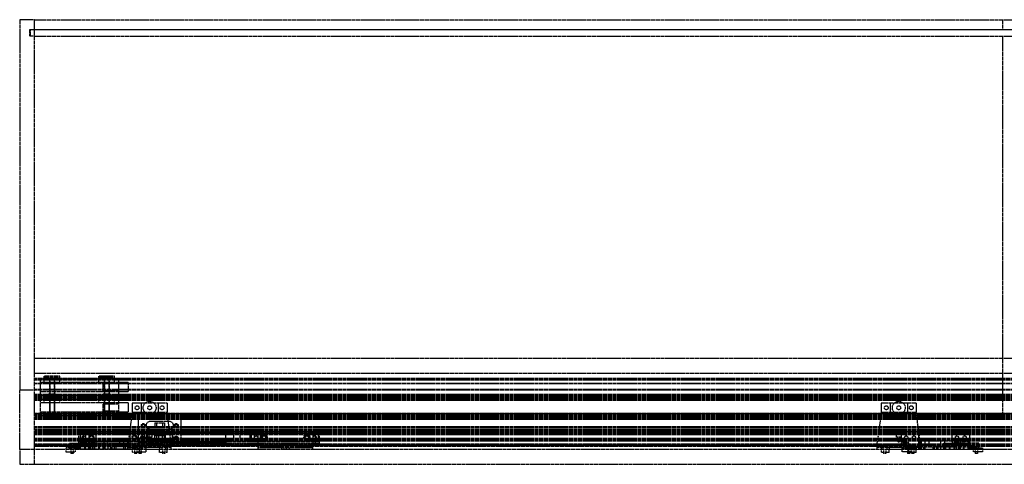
# Model space of a CAD drawing. Header units: millimetres. Extents: x 0 to 2538, y 0 to 599.
# Tile 1 of 3: x 0 to 1262, y 29 to 599. Entities that reach past the tile are written whole.
import ezdxf

# ---------------------------------------------------------------- set-up
doc = ezdxf.new("R2010")
doc.units = ezdxf.units.MM
doc.header["$LTSCALE"] = 10
doc.linetypes.add('ALLCAD_Strich', pattern=[0.2, 0.15, -0.05])
doc.layers.add('BESCH_KONT_sich_schn_grun_2d', color=10, linetype='Continuous')

msp = doc.modelspace()

# ---------------------------------------------------------------- linework, layer by layer
at = {"layer": 'BESCH_KONT_sich_schn_grun_2d', "linetype": 'ALLCAD_Strich'}
for p, q in [((19, 599), (0, 599)), ((0, 599), (0, 124)), ((19, 586.4), (19, 599)), ((19, 599), (2519, 599)), ((19, 125), (19, 599)), ((1259.5, 599), (1259.5, 586.4)), ((13, 578), (13, 586.4)), ((13, 586.4), (19, 586.4)), ((13.5, 586), (13.5, 578)), ((19, 586), (13.5, 586)), ((19, 586.4), (2519, 586.4)), ((1265, 586), (19, 586)), ((19, 578), (13, 578)), ((19, 125), (19, 578)), ((19, 578), (2519, 578)), ((1259.5, 578), (1259.5, 94)), ((19, 165), (2519, 165)), ((19, 146), (2519, 146)), ((2519, 139), (19, 139)), ((51.5, 141.8), (31.5, 141.8)), ((31.5, 139.6), (31.5, 141.8)), ((51.5, 140.3), (31.5, 140.3)), ((31.5, 139.6), (51.5, 139.6)), ((31.5, 138.5), (31.5, 139.6)), ((38.5, 141.8), (38.5, 140.3)), ((38.5, 141.8), (38.5, 119.3)), ((44.5, 141.8), (44.5, 140.3)), ((44.5, 141.8), (44.5, 119.3)), ((51.5, 139.6), (51.5, 141.8)), ((51.5, 139.6), (51.5, 138.5)), ((121.5, 141.8), (101.5, 141.8)), ((101.5, 139.6), (101.5, 141.8)), ((121.5, 140.3), (101.5, 140.3)), ((101.5, 139.6), (121.5, 139.6)), ((101.5, 138.5), (101.5, 139.6)), ((108.5, 141.8), (108.5, 140.3)), ((108.5, 141.8), (108.5, 119.3)), ((114.5, 141.8), (114.5, 140.3)), ((114.5, 141.8), (114.5, 119.3)), ((121.5, 139.6), (121.5, 141.8)), ((121.5, 139.6), (121.5, 138.5)), ((2519, 138.5), (19, 138.5)), ((2519, 137.5), (19, 137.5)), ((2519, 137), (19, 137)), ((2519, 132.5), (19, 132.5)), ((2519, 132.1), (19, 132.1)), ((126.5, 138.3), (26.5, 138.3)), ((26.5, 137), (26.5, 138.3)), ((26.5, 118.5), (26.5, 137)), ((126.5, 133.8), (26.5, 133.8)), ((51.5, 138.5), (31.5, 138.5)), ((31.5, 133.8), (31.5, 138.5)), ((51.5, 133.8), (31.5, 133.8)), ((38.5, 119.3), (38.5, 138.3)), ((44.5, 119.3), (44.5, 138.3)), ((51.5, 133.8), (51.5, 138.5)), ((121.5, 138.5), (101.5, 138.5)), ((101.5, 133.8), (101.5, 138.5)), ((121.5, 133.8), (101.5, 133.8)), ((106.5, 132.3), (106.5, 123.3)), ((126.5, 132.3), (106.5, 132.3)), ((106.5, 132.3), (106.5, 123.3)), ((126.5, 132.3), (106.5, 132.3)), ((108.5, 119.3), (108.5, 138.3)), ((114.5, 119.3), (114.5, 138.3)), ((121.5, 133.8), (121.5, 138.5)), ((126.5, 138.3), (126.5, 137)), ((126.5, 137), (126.5, 118.5)), ((139, 133.8), (126.5, 133.8)), ((139, 133.8), (139, 127.8)), ((139, 127.8), (139, 121.8)), ((19, 124), (0, 124)), ((0, 48), (0, 124)), ((2519, 125), (19, 125)), ((19, 115), (19, 125)), ((2519, 124), (19, 124)), ((19, 124), (19, 124)), ((19, 124), (19, 124)), ((19, 124), (19, 124)), ((19, 124), (19, 124)), ((19, 124), (19, 124)), ((19, 124), (19, 124)), ((19, 124), (19, 124)), ((19, 124), (19, 124)), ((19, 124), (19, 124)), ((2519, 124), (19, 124)), ((19, 124), (19, 124)), ((19, 124), (19, 124)), ((19, 124), (19, 124)), ((19, 124), (19, 124)), ((19, 124), (19, 124)), ((19, 124), (19, 124)), ((19, 124), (19, 124)), ((19, 124), (19, 124)), ((19, 124), (19, 124)), ((19, 124), (19, 124)), ((19, 124), (19, 124)), ((19, 124), (19, 124)), ((19, 124), (19, 124)), ((19, 124), (19, 124)), ((19, 124), (19, 124)), ((19, 124), (19, 124)), ((19, 124), (19, 124)), ((19, 124), (19, 124)), ((19, 124), (19, 124)), ((19, 124), (19, 124)), ((19, 124), (19, 124)), ((19, 124), (19, 124)), ((19, 124), (19, 124)), ((2519, 118.5), (19, 118.5)), ((2519, 117), (19, 117)), ((2519, 116.5), (19, 116.5)), ((19, 116.5), (19, 116.5)), ((19, 116.5), (19, 116.5)), ((19, 116.5), (19, 116.5)), ((19, 116.5), (19, 116.5)), ((19, 116.5), (19, 116.5)), ((19, 116.5), (19, 116.5)), ((19, 116.5), (19, 116.5)), ((19, 116.5), (19, 116.5)), ((19, 116.5), (19, 116.5)), ((19, 116.5), (19, 116.5)), ((19, 116.5), (19, 116.5)), ((19, 116.5), (19, 116.5)), ((19, 116.5), (19, 116.5)), ((19, 116.5), (19, 116.5)), ((19, 116.5), (19, 116.5)), ((19, 116.5), (19, 116.5)), ((19, 116.5), (19, 116.5)), ((19, 116.5), (19, 116.5)), ((19, 116.5), (19, 116.5)), ((19, 116.5), (19, 116.5)), ((19, 116.5), (19, 116.5)), ((19, 116.5), (19, 116.5)), ((19, 116.5), (19, 116.5)), ((19, 116.5), (19, 116.5)), ((19, 116.5), (19, 116.5)), ((19, 116.5), (19, 116.5)), ((19, 116.5), (19, 116.5)), ((19, 116.5), (19, 116.5)), ((19, 116.5), (19, 116.5)), ((19, 116.5), (19, 116.5)), ((2519, 116), (19, 116)), ((2519, 115), (19, 115)), ((19, 113.5), (19, 115)), ((2519, 114.8), (19, 114.8)), ((126.5, 121.8), (26.5, 121.8)), ((26.5, 117.3), (26.5, 118.5)), ((26.5, 118.5), (26.5, 118.5)), ((26.5, 118.5), (26.5, 118.5)), ((26.5, 118.5), (26.5, 118.5)), ((26.5, 118.5), (26.5, 118.5)), ((26.5, 118.5), (26.5, 118.5)), ((26.5, 118.5), (26.5, 118.5)), ((26.5, 118.5), (26.5, 118.5)), ((26.5, 118.5), (26.5, 118.5)), ((26.5, 118.5), (26.5, 118.5)), ((26.5, 118.5), (26.5, 118.5)), ((26.5, 118.5), (26.5, 118.5)), ((26.5, 118.5), (26.5, 118.5)), ((26.5, 118.5), (26.5, 118.5)), ((26.5, 118.5), (26.5, 118.5)), ((26.5, 118.5), (26.5, 118.5)), ((26.5, 118.5), (26.5, 118.5)), ((26.5, 118.5), (26.5, 118.5)), ((26.5, 118.5), (26.5, 118.5)), ((26.5, 118.5), (26.5, 118.5)), ((26.5, 118.5), (26.5, 118.5)), ((26.5, 118.5), (26.5, 118.5)), ((26.5, 118.5), (26.5, 118.5)), ((26.5, 118.5), (26.5, 118.5)), ((26.5, 118.5), (26.5, 118.5)), ((26.5, 118.5), (26.5, 118.5)), ((26.5, 118.5), (26.5, 118.5)), ((26.5, 118.5), (26.5, 118.5)), ((26.5, 118.5), (26.5, 118.5)), ((26.5, 118.5), (26.5, 118.5)), ((26.5, 118.5), (26.5, 118.5)), ((26.5, 118.5), (26.5, 118.5)), ((126.5, 117.3), (26.5, 117.3)), ((51.5, 115.8), (31.5, 115.8)), ((31.5, 113.6), (31.5, 115.8)), ((51.5, 114.3), (31.5, 114.3)), ((31.5, 113.6), (51.5, 113.6)), ((31.5, 112.5), (31.5, 113.6)), ((37, 119.3), (46, 119.3)), ((37, 119.3), (37, 117.3)), ((37, 119.3), (46, 119.3)), ((37, 119.3), (37, 117.3)), ((38.5, 115.8), (38.5, 114.3)), ((38.5, 115.8), (38.5, 93.3)), ((44.5, 115.8), (44.5, 114.3)), ((44.5, 115.8), (44.5, 93.3)), ((46, 119.3), (46, 117.3)), ((46, 119.3), (46, 117.3)), ((51.5, 113.6), (51.5, 115.8)), ((51.5, 113.6), (51.5, 112.5)), ((121.5, 115.8), (101.5, 115.8)), ((101.5, 113.6), (101.5, 115.8)), ((121.5, 114.3), (101.5, 114.3)), ((101.5, 113.6), (121.5, 113.6)), ((101.5, 112.5), (101.5, 113.6)), ((126.5, 123.3), (106.5, 123.3)), ((126.5, 123.3), (106.5, 123.3)), ((107, 119.3), (116, 119.3)), ((107, 119.3), (107, 117.3)), ((107, 119.3), (116, 119.3)), ((107, 119.3), (107, 117.3)), ((108.5, 115.8), (108.5, 114.3)), ((108.5, 115.8), (108.5, 93.3)), ((114.5, 115.8), (114.5, 114.3)), ((114.5, 115.8), (114.5, 93.3)), ((116, 119.3), (116, 117.3)), ((116, 119.3), (116, 117.3)), ((121.5, 113.6), (121.5, 115.8)), ((121.5, 113.6), (121.5, 112.5)), ((139, 121.8), (126.5, 121.8)), ((126.5, 118.5), (126.5, 117.3)), ((2519, 113.5), (19, 113.5)), ((19, 113.2), (19, 113.5)), ((2519, 113.2), (19, 113.2)), ((19, 77), (19, 113.2)), ((2519, 113), (19, 113)), ((2519, 112.5), (19, 112.5)), ((2519, 111), (19, 111)), ((126.5, 112.3), (26.5, 112.3)), ((26.5, 111), (26.5, 112.3)), ((26.5, 92.5), (26.5, 111)), ((126.5, 107.8), (26.5, 107.8)), ((51.5, 112.5), (31.5, 112.5)), ((31.5, 107.8), (31.5, 112.5)), ((51.5, 107.8), (31.5, 107.8)), ((38.5, 93.3), (38.5, 112.3)), ((44.5, 93.3), (44.5, 112.3)), ((51.5, 107.8), (51.5, 112.5)), ((121.5, 112.5), (101.5, 112.5)), ((101.5, 107.8), (101.5, 112.5)), ((121.5, 107.8), (101.5, 107.8)), ((106.5, 106.3), (106.5, 97.3)), ((126.5, 106.3), (106.5, 106.3)), ((106.5, 106.3), (106.5, 97.3)), ((126.5, 106.3), (106.5, 106.3)), ((108.5, 93.3), (108.5, 112.3)), ((114.5, 93.3), (114.5, 112.3)), ((121.5, 107.8), (121.5, 112.5)), ((126.5, 112.3), (126.5, 111)), ((126.5, 111), (126.5, 92.5)), ((139, 107.8), (126.5, 107.8)), ((139, 107.8), (139, 101.8)), ((139, 101.8), (139, 95.8)), ((144, 107.5), (144, 95.5)), ((155.5, 107.5), (144, 107.5)), ((155.5, 107.5), (155.5, 95.5)), ((177.5, 107.5), (155.5, 107.5)), ((177.5, 107.5), (177.5, 95.5)), ((189, 107.5), (177.5, 107.5)), ((189, 107.5), (189, 95.5)), ((1104, 107.5), (1104, 95.5)), ((1115.5, 107.5), (1104, 107.5)), ((1115.5, 107.5), (1115.5, 95.5)), ((1137.5, 107.5), (1115.5, 107.5)), ((1137.5, 107.5), (1137.5, 95.5)), ((1149, 107.5), (1137.5, 107.5)), ((1149, 107.5), (1149, 95.5)), ((19, 94), (2519, 94)), ((2519, 94), (19, 94)), ((2519, 92.5), (19, 92.5)), ((1631, 92), (19, 92)), ((2519, 91.5), (19, 91.5)), ((2519, 91), (19, 91)), ((2519, 90.5), (19, 90.5)), ((2519, 90), (19, 90)), ((2519, 89), (19, 89)), ((126.5, 95.8), (26.5, 95.8)), ((26.5, 91.3), (26.5, 92.5)), ((26.5, 92.5), (26.5, 92.5)), ((26.5, 92.5), (26.5, 92.5)), ((26.5, 92.5), (26.5, 92.5)), ((26.5, 92.5), (26.5, 92.5)), ((26.5, 92.5), (26.5, 92.5)), ((26.5, 92.5), (26.5, 92.5)), ((26.5, 92.5), (26.5, 92.5)), ((26.5, 92.5), (26.5, 92.5)), ((26.5, 92.5), (26.5, 92.5)), ((26.5, 92.5), (26.5, 92.5)), ((26.5, 92.5), (26.5, 92.5)), ((26.5, 92.5), (26.5, 92.5)), ((26.5, 92.5), (26.5, 92.5)), ((26.5, 92.5), (26.5, 92.5)), ((26.5, 92.5), (26.5, 92.5)), ((26.5, 92.5), (26.5, 92.5)), ((26.5, 92.5), (26.5, 92.5)), ((26.5, 92.5), (26.5, 92.5)), ((26.5, 92.5), (26.5, 92.5)), ((26.5, 92.5), (26.5, 92.5)), ((26.5, 92.5), (26.5, 92.5)), ((26.5, 92.5), (26.5, 92.5)), ((26.5, 92.5), (26.5, 92.5)), ((26.5, 92.5), (26.5, 92.5)), ((26.5, 92.5), (26.5, 92.5)), ((26.5, 92.5), (26.5, 92.5)), ((26.5, 92.5), (26.5, 92.5)), ((26.5, 92.5), (26.5, 92.5)), ((26.5, 92.5), (26.5, 92.5)), ((26.5, 92.5), (26.5, 92.5)), ((26.5, 92.5), (26.5, 92.5)), ((126.5, 91.3), (26.5, 91.3)), ((37, 93.3), (46, 93.3)), ((37, 93.3), (37, 91.3)), ((37, 93.3), (46, 93.3)), ((37, 93.3), (37, 91.3)), ((46, 93.3), (46, 91.3)), ((46, 93.3), (46, 91.3)), ((126.5, 97.3), (106.5, 97.3)), ((126.5, 97.3), (106.5, 97.3)), ((107, 93.3), (116, 93.3)), ((107, 93.3), (107, 91.3)), ((107, 93.3), (116, 93.3)), ((107, 93.3), (107, 91.3)), ((116, 93.3), (116, 91.3)), ((116, 93.3), (116, 91.3)), ((139, 95.8), (126.5, 95.8)), ((126.5, 92.5), (126.5, 91.3)), ((144, 95), (139, 57)), ((144, 95.5), (144, 95)), ((155.5, 95.5), (144, 95.5)), ((177.5, 95.5), (155.5, 95.5)), ((189, 95.5), (177.5, 95.5)), ((177.5, 95.5), (177.5, 95.5)), ((177.5, 95.5), (177.5, 95.5)), ((177.5, 95.5), (177.5, 95.5)), ((177.5, 95.5), (177.5, 95.5)), ((177.5, 95.5), (177.5, 95.5)), ((177.5, 95.5), (177.5, 95.5)), ((177.5, 95.5), (177.5, 95.5)), ((177.5, 95.5), (177.5, 95.5)), ((177.5, 95.5), (177.5, 95.5)), ((177.5, 95.5), (177.5, 95.5)), ((177.5, 95.5), (177.5, 95.5)), ((177.5, 95.5), (177.5, 95.5)), ((177.5, 95.5), (177.5, 95.5)), ((177.5, 95.5), (177.5, 95.5)), ((177.5, 95.5), (177.5, 95.5)), ((177.5, 95.5), (177.5, 95.5)), ((177.5, 95.5), (177.5, 95.5)), ((177.5, 95.5), (177.5, 95.5)), ((177.5, 95.5), (177.5, 95.5)), ((177.5, 95.5), (177.5, 95.5)), ((177.5, 95.5), (177.5, 95.5)), ((177.5, 95.5), (177.5, 95.5)), ((177.5, 95.5), (177.5, 95.5)), ((177.5, 95.5), (177.5, 95.5)), ((177.5, 95.5), (177.5, 95.5)), ((177.5, 95.5), (177.5, 95.5)), ((177.5, 95.5), (177.5, 95.5)), ((177.5, 95.5), (177.5, 95.5)), ((177.5, 95.5), (177.5, 95.5)), ((177.5, 95.5), (177.5, 95.5)), ((177.5, 95.5), (177.5, 95.5)), ((189, 95), (189, 95.5)), ((194, 57), (189, 95)), ((1104, 95), (1099, 57)), ((1104, 95.5), (1104, 95)), ((1115.5, 95.5), (1104, 95.5)), ((1137.5, 95.5), (1115.5, 95.5)), ((1149, 95.5), (1137.5, 95.5)), ((1137.5, 95.5), (1137.5, 95.5)), ((1137.5, 95.5), (1137.5, 95.5)), ((1137.5, 95.5), (1137.5, 95.5)), ((1137.5, 95.5), (1137.5, 95.5)), ((1137.5, 95.5), (1137.5, 95.5)), ((1137.5, 95.5), (1137.5, 95.5)), ((1137.5, 95.5), (1137.5, 95.5)), ((1137.5, 95.5), (1137.5, 95.5)), ((1137.5, 95.5), (1137.5, 95.5)), ((1137.5, 95.5), (1137.5, 95.5)), ((1137.5, 95.5), (1137.5, 95.5)), ((1137.5, 95.5), (1137.5, 95.5)), ((1137.5, 95.5), (1137.5, 95.5)), ((1137.5, 95.5), (1137.5, 95.5)), ((1137.5, 95.5), (1137.5, 95.5)), ((1137.5, 95.5), (1137.5, 95.5)), ((1137.5, 95.5), (1137.5, 95.5)), ((1137.5, 95.5), (1137.5, 95.5)), ((1137.5, 95.5), (1137.5, 95.5)), ((1137.5, 95.5), (1137.5, 95.5)), ((1137.5, 95.5), (1137.5, 95.5)), ((1137.5, 95.5), (1137.5, 95.5)), ((1137.5, 95.5), (1137.5, 95.5)), ((1137.5, 95.5), (1137.5, 95.5)), ((1137.5, 95.5), (1137.5, 95.5)), ((1137.5, 95.5), (1137.5, 95.5)), ((1137.5, 95.5), (1137.5, 95.5)), ((1137.5, 95.5), (1137.5, 95.5)), ((1137.5, 95.5), (1137.5, 95.5)), ((1137.5, 95.5), (1137.5, 95.5)), ((1137.5, 95.5), (1137.5, 95.5)), ((1149, 95), (1149, 95.5)), ((1154, 57), (1149, 95)), ((2519, 88), (19, 88)), ((2519, 86.3), (19, 86.3)), ((2519, 77), (19, 77)), ((19, 75.5), (19, 77)), ((207, 88), (152, 88)), ((152, 88), (152, 69.5)), ((157, 78.8), (157, 78.8)), ((157, 78.8), (157, 78.8)), ((157, 78.8), (157, 78.8)), ((157, 78.8), (157, 78.8)), ((157, 78.8), (157, 78.8)), ((157, 78.8), (157, 78.8)), ((157, 78.8), (157, 78.8)), ((157, 78.8), (157, 78.8)), ((157, 78.8), (157, 78.8)), ((157, 78.8), (157, 78.8)), ((157, 78.8), (157, 78.8)), ((157, 78.8), (157, 78.8)), ((157, 78.8), (157, 78.8)), ((157, 78.8), (157, 78.8)), ((157, 78.8), (157, 78.8)), ((157, 78.8), (157, 78.8)), ((157, 78.8), (157, 78.7)), ((157, 78.8), (157, 78.8)), ((157, 78.8), (157, 78.8)), ((157, 78.8), (157, 78.8)), ((157, 78.8), (157, 78.8)), ((157, 78.8), (157, 78.7)), ((157, 78.7), (157, 78.7)), ((157, 78.7), (157, 78.7)), ((157, 78.7), (157, 78.7)), ((157, 78.7), (157, 78.7)), ((157, 78.7), (157, 78.7)), ((157, 78.7), (157, 78.7)), ((157, 78.7), (157, 78.7)), ((157, 78.7), (157, 78.7)), ((157, 78.7), (157, 78.7)), ((157, 78.7), (157, 78.7)), ((157, 78.7), (157, 78.7)), ((157, 78.7), (157, 78.7)), ((157, 78.7), (157, 78.7)), ((157, 78.7), (157, 78.7)), ((157, 78.7), (157, 78.7)), ((157, 78.7), (157, 78.7)), ((157, 78.7), (157, 78.7)), ((192, 83.8), (167, 83.8)), ((173.2, 82.3), (175.7, 82.3)), ((173.2, 82.3), (173.2, 75.3)), ((175.7, 82.3), (183.2, 82.3)), ((175.7, 75.3), (175.7, 82.3)), ((183.2, 82.3), (183.2, 75.3)), ((183.2, 82.3), (185.7, 82.3)), ((185.7, 82.3), (185.7, 75.3)), ((207, 69.5), (207, 88)), ((19, 29), (19, 75.5)), ((2519, 75.5), (19, 75.5)), ((2519, 73), (19, 73)), ((2519, 71.8), (19, 71.8)), ((2519, 71.3), (19, 71.3)), ((1441, 70), (19, 70)), ((2519, 69.5), (19, 69.5)), ((2519, 68), (19, 68)), ((1347, 67), (19, 67)), ((98, 71), (76, 71)), ((76, 71), (76, 70.8)), ((196, 70.8), (76, 70.8)), ((76, 68.7), (76, 70.8)), ((196, 68.7), (76, 68.7)), ((76, 58.2), (76, 68.7)), ((77.5, 68.7), (77.5, 58.2)), ((81.5, 70.8), (81.5, 68.7)), ((81.5, 68.7), (81.5, 58.2)), ((84.5, 70.8), (84.5, 68.7)), ((84.5, 68.7), (84.5, 58.2)), ((88.5, 68.7), (88.5, 58.2)), ((98, 57.5), (98, 71)), ((163, 71), (141, 71)), ((141, 71), (141, 51.5)), ((151.8, 68.5), (151.8, 58.5)), ((163.3, 68.5), (151.8, 68.5)), ((152, 69.5), (152, 53.3)), ((152, 69.5), (207, 69.5)), ((159.8, 68.5), (159.8, 58.5)), ((163, 57.5), (163, 71)), ((165.3, 68.5), (163.3, 68.5)), ((163.3, 68.5), (163.3, 58.5)), ((163.5, 64), (163.5, 67)), ((169.5, 64), (163.5, 64)), ((165.3, 68.5), (165.3, 58.5)), ((177.8, 68.5), (165.3, 68.5)), ((167, 73.8), (192, 73.8)), ((192, 67.5), (167, 67.5)), ((169.5, 67), (169.5, 64)), ((175.7, 75.3), (173.2, 75.3)), ((173.2, 66), (185.7, 66)), ((173.2, 59), (173.2, 66)), ((183.2, 75.3), (175.7, 75.3)), ((175.7, 59), (175.7, 66)), ((177.8, 68.5), (177.8, 58.5)), ((186.3, 68.5), (177.8, 68.5)), ((185.7, 75.3), (183.2, 75.3)), ((183.2, 59), (183.2, 66)), ((185.7, 59), (185.7, 66)), ((186.3, 68.5), (186.3, 58.5)), ((196, 55.8), (196, 71.3)), ((196, 70.8), (204.5, 70.8)), ((196, 68.7), (196, 70.8)), ((264, 70.3), (196, 70.3)), ((264, 70.3), (196, 70.3)), ((264, 68.7), (196, 68.7)), ((204.5, 71.3), (204.5, 70.3)), ((204.5, 70.8), (209.5, 70.8)), ((204.5, 70.8), (204.5, 70.3)), ((207, 53.3), (207, 69.5)), ((209.5, 70.3), (209.5, 71.3)), ((209.5, 70.3), (209.5, 70.8)), ((209.5, 70.8), (210.5, 70.8)), ((210.5, 70.3), (210.5, 71.3)), ((210.5, 70.8), (215.5, 70.8)), ((210.5, 70.3), (210.5, 70.8)), ((215.5, 71.3), (215.5, 70.3)), ((215.5, 70.8), (244.5, 70.8)), ((215.5, 70.8), (215.5, 70.3)), ((244.5, 71.3), (244.5, 70.3)), ((244.5, 70.8), (249.5, 70.8)), ((244.5, 70.8), (244.5, 70.3)), ((249.5, 70.3), (249.5, 71.3)), ((249.5, 70.3), (249.5, 70.8)), ((249.5, 70.8), (250.5, 70.8)), ((250.5, 70.3), (250.5, 71.3)), ((250.5, 70.3), (250.5, 70.8)), ((250.5, 70.8), (255.5, 70.8)), ((255.5, 71.3), (255.5, 70.3)), ((255.5, 70.8), (255.5, 70.3)), ((255.5, 70.8), (264, 70.8)), ((264, 55.8), (264, 71.3)), ((264, 70.8), (264, 68.7)), ((384, 70.8), (264, 70.8)), ((384, 68.7), (264, 68.7)), ((273.8, 68.5), (282.3, 68.5)), ((273.8, 68.5), (273.8, 58.5)), ((282.3, 68.5), (294.8, 68.5)), ((282.3, 68.5), (282.3, 58.5)), ((294.8, 68.5), (296.8, 68.5)), ((294.8, 68.5), (294.8, 58.5)), ((296.8, 68.5), (296.8, 58.5)), ((296.8, 68.5), (308.3, 68.5)), ((300.3, 68.5), (300.3, 58.5)), ((305.5, 48), (305.5, 70)), ((308.3, 68.5), (308.3, 58.5)), ((371.5, 68.7), (371.5, 68.7)), ((371.5, 68.7), (371.5, 58.2)), ((371.5, 68.7), (371.5, 68.7)), ((371.5, 68.7), (371.5, 68.7)), ((371.5, 68.7), (371.5, 68.7)), ((371.5, 68.7), (371.5, 68.7)), ((371.5, 68.7), (371.5, 68.7)), ((371.5, 68.7), (371.5, 68.7)), ((371.5, 68.7), (371.5, 68.7)), ((371.5, 68.7), (371.5, 68.7)), ((371.5, 68.7), (371.5, 68.7)), ((371.5, 68.7), (371.5, 68.7)), ((371.5, 68.7), (371.5, 68.7)), ((371.5, 68.7), (371.5, 68.7)), ((371.5, 68.7), (371.5, 68.7)), ((371.5, 68.7), (371.5, 68.7)), ((371.5, 68.7), (371.5, 68.7)), ((371.5, 68.7), (371.5, 68.7)), ((371.5, 68.7), (371.5, 68.7)), ((371.5, 68.7), (371.5, 68.7)), ((371.5, 68.7), (371.5, 68.7)), ((371.5, 68.7), (371.5, 68.7)), ((371.5, 68.7), (371.5, 68.7)), ((371.5, 68.7), (371.5, 68.7)), ((371.5, 68.7), (371.5, 68.7)), ((371.5, 68.7), (371.5, 68.7)), ((375.5, 70.8), (375.5, 68.7)), ((375.5, 68.7), (375.5, 58.2)), ((378.5, 70.8), (378.5, 68.7)), ((378.5, 68.7), (378.5, 58.2)), ((382.5, 68.7), (382.5, 58.2)), ((384, 68.7), (384, 70.8)), ((384, 58.2), (384, 68.7)), ((1123.5, 64), (1123.5, 67)), ((1129.5, 64), (1123.5, 64)), ((1129.5, 67), (1129.5, 64)), ((1130, 71), (1152, 71)), ((1130, 57.5), (1130, 71)), ((1152, 71), (1152, 51.5)), ((1195, 57.5), (1195, 71)), ((1195, 71), (1217, 71)), ((1217, 71), (1217, 56)), ((1347, 62), (19, 62)), ((2519, 61), (19, 61)), ((2519, 59.5), (19, 59.5)), ((83, 58.5), (19, 58.5)), ((2519, 55), (19, 55)), ((73.5, 53.5), (19, 53.5)), ((2519, 53.3), (19, 53.3)), ((2519, 53), (19, 53)), ((75.5, 52), (19, 52)), ((64, 56), (77.5, 56)), ((64, 50), (64, 56)), ((66, 50), (66, 54)), ((66, 54), (80, 54)), ((66.5, 51.5), (71.5, 51.5)), ((66.5, 51.5), (66.5, 48.5)), ((71, 50.5), (66.5, 50.5)), ((70, 56), (70, 54)), ((71, 51.5), (71, 50)), ((74, 51.5), (71.5, 51.5)), ((71.5, 51.5), (71.5, 48.5)), ((72.5, 56), (72.5, 54)), ((73.5, 53.5), (73.5, 50)), ((147.5, 53.5), (73.5, 53.5)), ((76, 51.5), (74, 51.5)), ((74, 51.5), (74, 48.5)), ((75, 56), (75, 54)), ((75.5, 52), (145.5, 52)), ((75.5, 52), (75.5, 48)), ((196, 58.2), (76, 58.2)), ((76, 56.3), (76, 58.2)), ((196, 56.3), (76, 56.3)), ((76, 56.3), (76, 56)), ((76, 56), (76, 54)), ((76, 54), (76, 51.5)), ((145, 51.5), (76, 51.5)), ((76, 51.5), (76, 48.5)), ((76.5, 56), (76.5, 54)), ((77.5, 58), (77.5, 56)), ((77.5, 58), (85.5, 58)), ((80, 56), (77.5, 56)), ((77.5, 56), (77.5, 54)), ((77.5, 51.5), (77.5, 48.5)), ((77.7, 51.5), (77.7, 48.5)), ((85.5, 56), (80, 56)), ((80, 56), (80, 54)), ((80, 54), (89, 54)), ((81.5, 58.2), (81.5, 56.3)), ((82.5, 53.5), (82.5, 52)), ((83, 58.5), (88, 58.5)), ((83, 58.5), (83, 48.5)), ((83, 51.5), (83, 48.5)), ((83.5, 56), (83.5, 54)), ((84, 51.5), (84, 48.5)), ((84.5, 58.2), (84.5, 56.3)), ((85.5, 58), (85.5, 56)), ((89, 56), (85.5, 56)), ((88, 58.5), (88, 48.5)), ((93, 58.5), (88, 58.5)), ((88, 51.5), (88, 48.5)), ((88.5, 53.5), (88.5, 52)), ((89, 57.5), (98, 57.5)), ((89, 51.5), (89, 57.5)), ((102.5, 56), (89, 56)), ((89, 54), (102.5, 54)), ((89, 51.5), (89, 48.5)), ((89.5, 56), (89.5, 54)), ((90.5, 51.5), (90.5, 48.5)), ((93, 58.5), (128, 58.5)), ((93, 58.5), (93, 53.5)), ((93, 51.5), (93, 48.5)), ((95.2, 51.5), (95.2, 48.5)), ((95.5, 56), (95.5, 54)), ((96, 51.5), (96, 48.5)), ((96.5, 56), (96.5, 54)), ((98, 56), (98, 54)), ((100.5, 56), (100.5, 54)), ((101, 51.5), (101, 48.5)), ((101.5, 56), (101.5, 54)), ((102, 51.5), (102, 48.5)), ((109, 56), (102.5, 56)), ((102.5, 56), (102.5, 54)), ((102.5, 54), (107, 54)), ((103, 56), (103, 54)), ((106, 59), (115, 59)), ((106, 59), (106, 58.5)), ((106.5, 53.5), (106.5, 52)), ((106.5, 51.5), (106.5, 48.5)), ((107, 54), (107, 48)), ((108, 58.5), (108, 48.5)), ((108, 58.5), (108, 53.5)), ((108, 51.5), (108, 48.5)), ((109, 56), (109, 48)), ((113, 58.5), (113, 48.5)), ((113, 58.5), (113, 53.5)), ((113, 51.5), (113, 48.5)), ((114.5, 53.5), (114.5, 52)), ((115, 59), (115, 58.5)), ((116.5, 51.5), (116.5, 48.5)), ((118, 51.5), (118, 48.5)), ((121, 51.5), (121, 48.5)), ((122, 53.5), (122, 51.5)), ((123, 51.5), (123, 48.5)), ((127, 53.5), (127, 51.5)), ((128, 58.5), (128, 53.5)), ((133, 58.5), (128, 58.5)), ((132.5, 53.5), (132.5, 52)), ((133, 58.5), (138, 58.5)), ((133, 58.5), (133, 48.5)), ((133, 51.5), (133, 48.5)), ((135, 51.5), (135, 48.5)), ((138, 58.5), (138, 48.5)), ((1155, 58.5), (138, 58.5)), ((138, 51.5), (138, 48.5)), ((138.5, 53.5), (138.5, 52)), ((139, 50.5), (139, 57)), ((194, 50.5), (139, 50.5)), ((139, 48), (139, 50.5)), ((141, 51.5), (141, 48.5)), ((144, 50.5), (144, 48)), ((154, 51.5), (145, 51.5)), ((145, 51.5), (145, 48.5)), ((145.5, 53.5), (145.5, 52)), ((145.5, 52), (145.5, 48)), ((1147.5, 52), (145.5, 52)), ((146, 50.5), (146, 48)), ((147.2, 53.5), (147.2, 48)), ((147.5, 50), (147.5, 53.5)), ((1145.5, 53.5), (147.5, 53.5)), ((151, 50.5), (151, 48)), ((154, 57.5), (163, 57.5)), ((154, 56.5), (154, 57.5)), ((154, 56.5), (154, 51.5)), ((163, 56.5), (154, 56.5)), ((154, 51.5), (154, 48.5)), ((157, 62.5), (157, 62.5)), ((157, 62.5), (157, 62.5)), ((157, 62.5), (157, 62.5)), ((157, 62.5), (157, 62.5)), ((157, 62.5), (157, 62.5)), ((157, 62.5), (157, 62.5)), ((157, 62.5), (157, 62.5)), ((157, 62.5), (157, 62.5)), ((157, 62.5), (157, 62.5)), ((157, 62.5), (157, 62.5)), ((157, 62.5), (157, 62.5)), ((157, 62.5), (157, 62.5)), ((157, 62.5), (157, 62.5)), ((157, 62.5), (157, 62.5)), ((157, 62.5), (157, 62.5)), ((157, 62.5), (157, 62.5)), ((157, 62.5), (157, 62.5)), ((157, 62.5), (157, 62.5)), ((157, 62.5), (157, 62.5)), ((157, 62.5), (157, 62.5)), ((157, 62.5), (157, 62.5)), ((157, 62.5), (157, 62.5)), ((157, 62.5), (157, 62.5)), ((157, 62.5), (157, 62.5)), ((157, 62.5), (157, 62.5)), ((157, 62.5), (157, 62.5)), ((157, 62.5), (157, 62.5)), ((157, 62.5), (157, 62.5)), ((157, 62.5), (157, 62.5)), ((157, 62.5), (157, 62.5)), ((157, 62.5), (157, 62.5)), ((157, 62.5), (157, 62.5)), ((157, 62.5), (157, 62.5)), ((157, 62.5), (157, 62.5)), ((157, 62.5), (157, 62.5)), ((157, 62.5), (157, 62.5)), ((157, 62.5), (157, 62.5)), ((157, 62.5), (157, 62.5)), ((157, 62.5), (157, 62.5)), ((157, 62.5), (157, 62.5)), ((157, 62.5), (157, 62.5)), ((157, 53.5), (157, 48.5)), ((163, 53.5), (163, 56.5)), ((167, 57.5), (192, 57.5)), ((185.7, 59), (173.2, 59)), ((179, 50.5), (179, 48)), ((182, 50.5), (182, 48)), ((187, 50.5), (187, 48)), ((189, 50.5), (189, 48)), ((194, 50.5), (194, 57)), ((194, 48), (194, 50.5)), ((196, 58.2), (264, 58.2)), ((196, 56.3), (196, 58.2)), ((264, 56.8), (196, 56.8)), ((264, 56.8), (196, 56.8)), ((204.5, 56.3), (196, 56.3)), ((264, 55.8), (196, 55.8)), ((204.5, 56.8), (204.5, 55.8)), ((204.5, 56.8), (204.5, 56.3)), ((209.5, 56.3), (204.5, 56.3)), ((209.5, 55.8), (209.5, 56.8)), ((209.5, 56.3), (209.5, 56.8)), ((210.5, 56.3), (209.5, 56.3)), ((210.5, 55.8), (210.5, 56.8)), ((210.5, 56.3), (210.5, 56.8)), ((215.5, 56.3), (210.5, 56.3)), ((215.5, 56.8), (215.5, 55.8)), ((215.5, 56.8), (215.5, 56.3)), ((244.5, 56.3), (215.5, 56.3)), ((244.5, 56.8), (244.5, 55.8)), ((244.5, 56.8), (244.5, 56.3)), ((249.5, 56.3), (244.5, 56.3)), ((249.5, 55.8), (249.5, 56.8)), ((249.5, 56.3), (249.5, 56.8)), ((250.5, 56.3), (249.5, 56.3)), ((250.5, 55.8), (250.5, 56.8)), ((250.5, 56.3), (250.5, 56.8)), ((255.5, 56.3), (250.5, 56.3)), ((255.5, 56.8), (255.5, 55.8)), ((255.5, 56.8), (255.5, 56.3)), ((264, 56.3), (255.5, 56.3)), ((264, 58.2), (264, 56.3)), ((384, 58.2), (264, 58.2)), ((384, 56.3), (264, 56.3)), ((375.5, 58.2), (375.5, 56.3)), ((375.5, 48), (375.5, 56.3)), ((378.5, 58.2), (378.5, 56.3)), ((384, 56.3), (384, 58.2)), ((1099, 50.5), (1099, 57)), ((1154, 50.5), (1099, 50.5)), ((1099, 48), (1099, 50.5)), ((1104, 50.5), (1104, 48)), ((1106, 50.5), (1106, 48)), ((1111, 50.5), (1111, 48)), ((1114, 50.5), (1114, 48)), ((1139, 57.5), (1130, 57.5)), ((1130, 53.5), (1130, 56.5)), ((1130, 56.5), (1139, 56.5)), ((1136, 53.5), (1136, 48.5)), ((1139, 56.5), (1139, 57.5)), ((1139, 56.5), (1139, 51.5)), ((1139, 51.5), (1148, 51.5)), ((1139, 51.5), (1139, 48.5)), ((1142, 50.5), (1142, 48)), ((1145.5, 50), (1145.5, 53.5)), ((1145.5, 53.5), (1219.5, 53.5)), ((1145.8, 53.5), (1145.8, 48)), ((1147, 50.5), (1147, 48)), ((1147.5, 53.5), (1147.5, 52)), ((1147.5, 52), (1147.5, 48)), ((1217.5, 52), (1147.5, 52)), ((1148, 51.5), (1217, 51.5)), ((1148, 51.5), (1148, 48.5)), ((1149, 50.5), (1149, 48)), ((1152, 51.5), (1152, 48.5)), ((1154, 50.5), (1154, 57)), ((1154, 48), (1154, 50.5)), ((1154.5, 53.5), (1154.5, 52)), ((1160, 58.5), (1155, 58.5)), ((1155, 58.5), (1155, 48.5)), ((1155, 51.5), (1155, 48.5)), ((1158, 51.5), (1158, 48.5)), ((1160, 58.5), (1160, 48.5)), ((1165, 58.5), (1160, 58.5)), ((1160, 51.5), (1160, 48.5)), ((1160.5, 53.5), (1160.5, 52)), ((1200, 58.5), (1165, 58.5)), ((1165, 58.5), (1165, 53.5)), ((1166, 53.5), (1166, 51.5)), ((1170, 51.5), (1170, 48.5)), ((1171, 53.5), (1171, 51.5)), ((1172, 51.5), (1172, 48.5)), ((1175, 51.5), (1175, 48.5)), ((1176.5, 51.5), (1176.5, 48.5)), ((1187, 59), (1178, 59)), ((1178, 59), (1178, 58.5)), ((1178.5, 53.5), (1178.5, 52)), ((1180, 58.5), (1180, 48.5)), ((1180, 58.5), (1180, 53.5)), ((1180, 51.5), (1180, 48.5)), ((1184, 56), (1190.5, 56)), ((1184, 56), (1184, 48)), ((1185, 58.5), (1185, 48.5)), ((1185, 58.5), (1185, 53.5)), ((1185, 51.5), (1185, 48.5)), ((1190.5, 54), (1186, 54)), ((1186, 54), (1186, 48)), ((1186.5, 53.5), (1186.5, 52)), ((1186.5, 51.5), (1186.5, 48.5)), ((1187, 59), (1187, 58.5)), ((1190, 56), (1190, 54)), ((1190.5, 56), (1204, 56)), ((1190.5, 56), (1190.5, 54)), ((1204, 54), (1190.5, 54)), ((1191, 51.5), (1191, 48.5)), ((1191.5, 56), (1191.5, 54)), ((1192, 51.5), (1192, 48.5)), ((1192.5, 56), (1192.5, 54)), ((1204, 57.5), (1195, 57.5)), ((1195, 56), (1195, 54)), ((1196.5, 56), (1196.5, 54)), ((1197, 51.5), (1197, 48.5)), ((1197.5, 56), (1197.5, 54)), ((1197.8, 51.5), (1197.8, 48.5)), ((1200, 58.5), (1200, 53.5)), ((1205, 58.5), (1200, 58.5)), ((1200, 51.5), (1200, 48.5)), ((1202.5, 51.5), (1202.5, 48.5)), ((1203.5, 56), (1203.5, 54)), ((1204, 51.5), (1204, 57.5)), ((1204, 56), (1207.5, 56)), ((1213, 54), (1204, 54)), ((1204, 51.5), (1204, 48.5)), ((1204.5, 53.5), (1204.5, 52)), ((1210, 58.5), (1205, 58.5)), ((1205, 58.5), (1205, 48.5)), ((1205, 51.5), (1205, 48.5)), ((1207.5, 58), (1207.5, 56)), ((1215.5, 58), (1207.5, 58)), ((1207.5, 56), (1213, 56)), ((1209, 51.5), (1209, 48.5)), ((1209.5, 56), (1209.5, 54)), ((1210, 58.5), (1210, 48.5)), ((2519, 58.5), (1210, 58.5)), ((1210, 51.5), (1210, 48.5)), ((1210.5, 53.5), (1210.5, 52)), ((1213, 56), (1215.5, 56)), ((1213, 56), (1213, 54)), ((1227, 54), (1213, 54)), ((1215.2, 51.5), (1215.2, 48.5)), ((1215.5, 58), (1215.5, 56)), ((1229, 56), (1215.5, 56)), ((1215.5, 56), (1215.5, 54)), ((1215.5, 51.5), (1215.5, 48.5)), ((1216.5, 56), (1216.5, 54)), ((1217, 56), (1217, 54)), ((1217, 54), (1217, 51.5)), ((1217, 51.5), (1219, 51.5)), ((1217, 51.5), (1217, 48.5)), ((1217.5, 52), (1217.5, 48)), ((2519, 52), (1217.5, 52)), ((1218, 56), (1218, 54)), ((1219, 51.5), (1221.5, 51.5)), ((1219, 51.5), (1219, 48.5)), ((1219.5, 53.5), (1219.5, 50)), ((2519, 53.5), (1219.5, 53.5)), ((1220.5, 56), (1220.5, 54)), ((1226.5, 51.5), (1221.5, 51.5)), ((1221.5, 51.5), (1221.5, 48.5)), ((1222, 51.5), (1222, 50)), ((1222, 50.5), (1226.5, 50.5)), ((1223, 56), (1223, 54)), ((1226.5, 51.5), (1226.5, 48.5)), ((1227, 50), (1227, 54)), ((1229, 50), (1229, 56)), ((2538, 48), (0, 48)), ((0, 48), (0, 29)), ((71, 50), (59, 50)), ((59, 50), (59, 45)), ((59, 45), (71, 45)), ((63.5, 50), (63.5, 48)), ((64.5, 50), (64.5, 48)), ((65.5, 48), (65.5, 43)), ((68.5, 43), (65.5, 43)), ((66, 50), (66, 48)), ((66.5, 48.5), (71.5, 48.5)), ((68.5, 48), (68.5, 43)), ((69.5, 50), (69.5, 48)), ((73.5, 50), (71, 50)), ((71, 50), (71, 45)), ((74, 48.5), (71.5, 48.5)), ((73.5, 50), (75.5, 50)), ((73.5, 50), (73.5, 48)), ((76, 48.5), (74, 48.5)), ((145, 48.5), (76, 48.5)), ((81, 48.5), (81, 48)), ((90, 48.5), (90, 48)), ((106, 48.5), (106, 48)), ((115, 48.5), (115, 48)), ((131, 48.5), (131, 48)), ((140, 48.5), (140, 48)), ((144, 48), (144, 44)), ((154, 44), (144, 44)), ((157, 48.5), (145, 48.5)), ((147, 48), (147, 43)), ((150, 43), (147, 43)), ((150, 50), (147.5, 50)), ((162, 50), (150, 50)), ((150, 50), (150, 45)), ((150, 45), (162, 45)), ((150, 45), (150, 43)), ((151.5, 50), (151.5, 48)), ((152.5, 48), (152.5, 43)), ((155.5, 43), (152.5, 43)), ((154, 48.5), (154, 48)), ((154, 44), (154, 48)), ((155.5, 48), (155.5, 43)), ((156.5, 50), (156.5, 48)), ((162, 45), (162, 50)), ((179, 44), (179, 48)), ((189, 44), (179, 44)), ((183, 48), (183, 43)), ((186, 43), (183, 43)), ((186, 48), (186, 43)), ((189, 44), (189, 48)), ((375.5, 50), (305.5, 50)), ((335.5, 50), (335.5, 48)), ((335.7, 50), (335.7, 48)), ((339.1, 48), (339.1, 50)), ((341.9, 48), (341.9, 50)), ((345.3, 50), (345.3, 48)), ((345.5, 50), (345.5, 48)), ((1104, 48), (1104, 44)), ((1114, 44), (1104, 44)), ((1107, 48), (1107, 43)), ((1110, 43), (1107, 43)), ((1110, 48), (1110, 43)), ((1114, 44), (1114, 48)), ((1131, 50), (1143, 50)), ((1131, 45), (1131, 50)), ((1143, 45), (1131, 45)), ((1136, 48.5), (1148, 48.5)), ((1136.5, 50), (1136.5, 48)), ((1137.5, 48), (1137.5, 43)), ((1140.5, 43), (1137.5, 43)), ((1139, 48.5), (1139, 48)), ((1139, 44), (1139, 48)), ((1149, 44), (1139, 44)), ((1140.5, 48), (1140.5, 43)), ((1141.5, 50), (1141.5, 48)), ((1143, 50), (1145.5, 50)), ((1143, 50), (1143, 45)), ((1143, 45), (1143, 43)), ((1146, 43), (1143, 43)), ((1146, 48), (1146, 43)), ((1148, 48.5), (1217, 48.5)), ((1149, 44), (1149, 48)), ((1153, 48.5), (1153, 48)), ((1162, 48.5), (1162, 48)), ((1178, 48.5), (1178, 48)), ((1187, 48.5), (1187, 48)), ((1203, 48.5), (1203, 48)), ((1212, 48.5), (1212, 48)), ((1217, 48.5), (1219, 48.5)), ((1219.5, 50), (1217.5, 50)), ((1219, 48.5), (1221.5, 48.5)), ((1219.5, 50), (1222, 50)), ((1219.5, 50), (1219.5, 48)), ((1226.5, 48.5), (1221.5, 48.5)), ((1222, 50), (1234, 50)), ((1222, 50), (1222, 45)), ((1234, 45), (1222, 45)), ((1223.5, 50), (1223.5, 48)), ((1224.5, 48), (1224.5, 43)), ((1227.5, 43), (1224.5, 43)), ((1227, 50), (1227, 48)), ((1227.5, 48), (1227.5, 43)), ((1228.5, 50), (1228.5, 48)), ((1229.5, 50), (1229.5, 48)), ((1234, 50), (1234, 45)), ((0, 29), (2538, 29))]:
    msp.add_line(p, q, dxfattribs=at)
for centre, radius in [((69, 114.5), 1.5), ((1209.5, 114.5), 1.5), ((150.5, 101.5), 2.5), ((150.5, 101.5), 2.5), ((166.5, 101.5), 8.25), ((166.5, 101.5), 2.5), ((182.5, 101.5), 2.5), ((182.5, 101.5), 2.5), ((1110.5, 101.5), 2.5), ((1110.5, 101.5), 2.5), ((1126.5, 101.5), 8.25), ((1126.5, 101.5), 2.5), ((1142.5, 101.5), 2.5), ((1142.5, 101.5), 2.5), ((158.5, 78.8), 2.5), ((158.5, 78.8), 1.5), ((200.5, 78.8), 2.5), ((200.5, 78.8), 1.5), ((82, 63.5), 2), ((82, 63.5), 2), ((92, 63.5), 3), ((92, 63.5), 2), ((147, 63.5), 3), ((147, 63.5), 2), ((157, 63.5), 2), ((157, 63.5), 2), ((158.5, 62.5), 2.5), ((158.5, 62.5), 1.5), ((200.5, 62.5), 2.5), ((200.5, 62.5), 1.5), ((303, 63.5), 2), ((313, 63.5), 4), ((313, 63.5), 3), ((313, 63.5), 2), ((368, 63.5), 4), ((368, 63.5), 3), ((368, 63.5), 2), ((378, 63.5), 2), ((1136, 63.5), 2), ((1146, 63.5), 2), ((1201, 63.5), 2), ((1211, 63.5), 2), ((166.5, 59), 1.5), ((1126.5, 59), 1.5)]:
    msp.add_circle(centre, radius, dxfattribs=at)
for centre, radius, start, end in [((167, 78.8), 5, 90, 270), ((192, 78.8), 5, 270, 90), ((167, 62.5), 5, 90, 270), ((192, 62.5), 5, 270, 90), ((371.5, 68.7), 0.00271, 0, 90), ((371.5, 68.7), 0.00271, 90, 180), ((371.5, 68.7), 0.00271, 0, 90), ((371.5, 68.7), 0.00271, 90, 180), ((371.5, 68.7), 0.00093, 0, 90), ((371.5, 68.7), 0.00093, 270, 0), ((371.5, 68.7), 0.00217, 270, 0), ((371.5, 68.7), 0.00217, 0, 90), ((371.5, 68.7), 0.00116, 0, 90), ((371.5, 68.7), 0.00116, 270, 0), ((371.5, 68.7), 0.00271, 270, 0), ((371.5, 68.7), 0.00116, 180, 270), ((371.5, 68.7), 0.00116, 90, 180), ((371.5, 68.7), 0.00271, 180, 270), ((371.5, 68.7), 0.00116, 0, 90), ((371.5, 68.7), 0.00116, 270, 0), ((371.5, 68.7), 0.00271, 270, 0), ((371.5, 68.7), 0.00116, 180, 270), ((371.5, 68.7), 0.00116, 90, 180), ((371.5, 68.7), 0.00271, 180, 270)]:
    msp.add_arc(centre, radius, start, end, dxfattribs=at)

doc.saveas('drawing.dxf')
